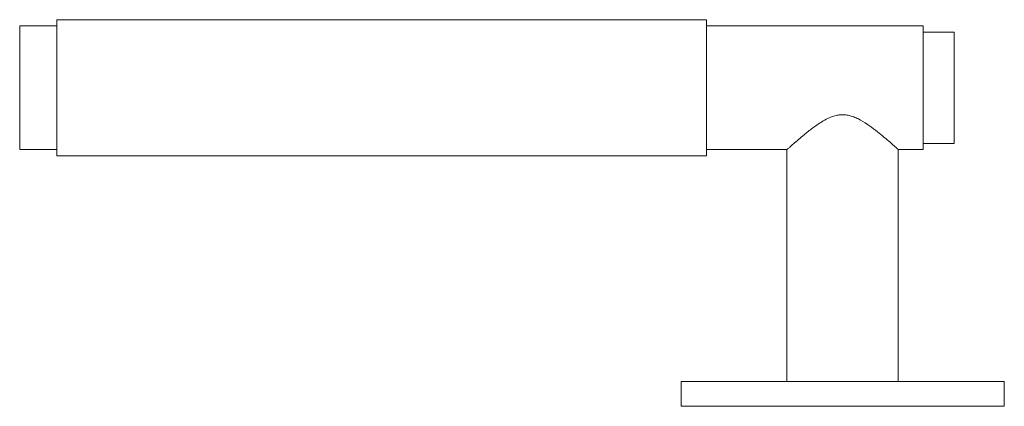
# Paper-space layout '_Bottom' of a CAD drawing. Header units: millimetres. Extents: x -117 to 42, y 0 to 63.
import ezdxf

# ---------------------------------------------------------------- set-up
doc = ezdxf.new("R2010")
doc.units = ezdxf.units.MM

psp = doc.layouts.new('_Bottom')

# ---------------------------------------------------------------- linework, layer by layer
at = {"color": 7, "linetype": 'Continuous', "lineweight": 15}
for p, q in [((-5.99, 62.5), (-110.99, 62.5)), ((-110.99, 62.5), (-110.99, 40.5)), ((-5.99, 62.5), (-5.99, 40.5)), ((-110.99, 61.5), (-116.99, 61.5)), ((-116.99, 61.5), (-116.99, 41.5)), ((29.01, 61.5), (-5.99, 61.5)), ((29.01, 61.5), (29.01, 41.5)), ((34.01, 60.5), (29.01, 60.5)), ((34.01, 60.5), (34.01, 42.5)), ((-116.99, 41.5), (-110.99, 41.5)), ((-5.99, 41.5), (7.01, 41.5)), ((7.01, 41.5), (7.01, 4)), ((24.99, 41.5), (29.01, 41.5)), ((25.01, 4), (25.01, 41.52)), ((29.01, 42.5), (34.01, 42.5)), ((-110.99, 40.5), (-5.99, 40.5)), ((-10.11, 4), (-10.11, 0)), ((42.14, 4), (-10.11, 4)), ((42.14, 0), (42.14, 4)), ((42.14, 0), (-10.11, 0))]:
    psp.add_line(p, q, dxfattribs=at)
psp.add_open_spline([(24.99, 41.52), (25, 41.52), (25.02, 41.5), (24.88, 41.62), (24.61, 41.86), (24.21, 42.22), (23.61, 42.75), (22.76, 43.47), (21.65, 44.39), (20.38, 45.35), (19.21, 46.12), (18.19, 46.64), (17.46, 46.93), (16.72, 47.1), (16.01, 47.16), (15.29, 47.1), (14.47, 46.9), (13.58, 46.53), (12.41, 45.87), (11.11, 44.96), (9.85, 43.96), (8.82, 43.09), (8.08, 42.45), (7.54, 41.97), (7.22, 41.69), (7.04, 41.53), (7.02, 41.51), (7.01, 41.5)], degree=3, knots=[0, 0, 0, 0, 0.016161, 0.052898, 0.090661, 0.12844, 0.167016, 0.223511, 0.281622, 0.339611, 0.398898, 0.42633, 0.454152, 0.476966, 0.500395, 0.523238, 0.546756, 0.58222, 0.618584, 0.682933, 0.749069, 0.801287, 0.854823, 0.8957, 0.93766, 0.968522, 1, 1, 1, 1], dxfattribs=at)

doc.saveas('drawing.dxf')
